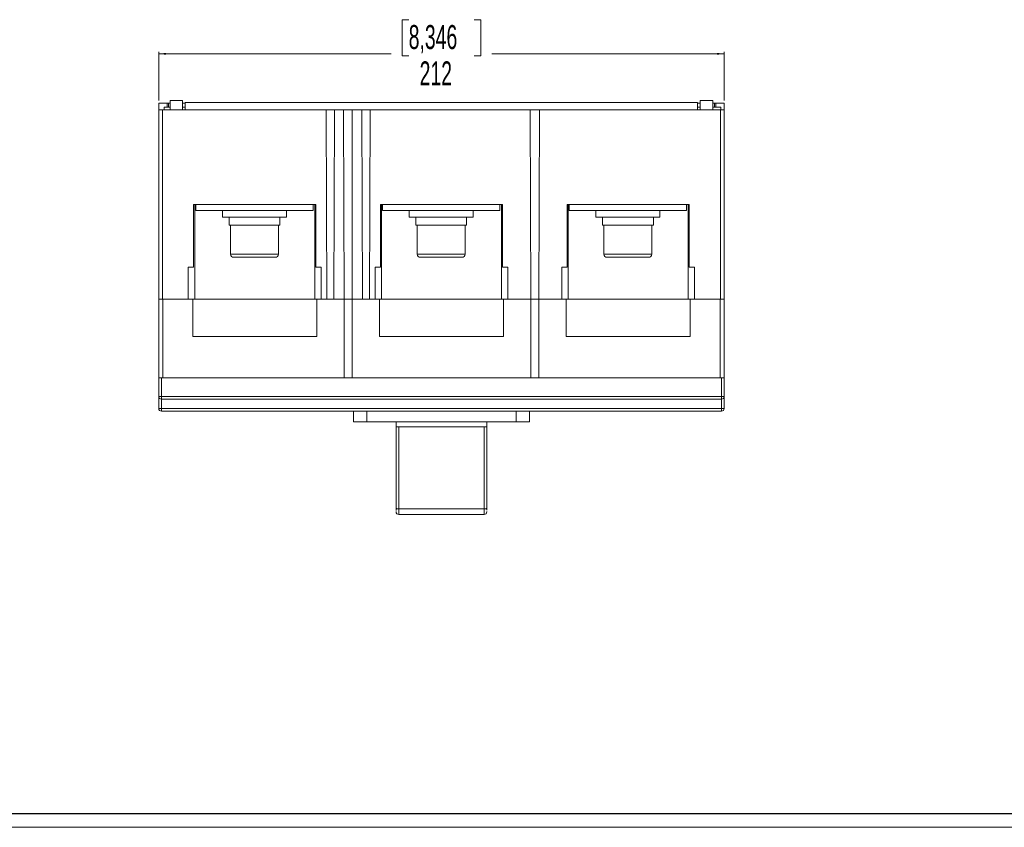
# Model space of a CAD drawing. Header units: millimetres. Extents: x 0 to 1189, y 0 to 841.
# Tile 2 of 9: x 369 to 738, y 0 to 303. Entities that reach past the tile are written whole.
import ezdxf

# ---------------------------------------------------------------- set-up
doc = ezdxf.new("R2010")
doc.units = ezdxf.units.MM
doc.layers.add('FORMATO', color=7, linetype='Continuous')
doc.styles.add('SLDTEXTSTYLE1', font='TXT', dxfattribs={"width": 0.605})
doc.dimstyles.new('SLDDIMSTYLE0', dxfattribs={"dimtxt": 8.732284, "dimasz": 2.7, "dimexe": 0, "dimexo": 0.0625, "dimgap": 2.183071, "dimtad": 0, "dimdec": 1, "dimrnd": 1e-09, "dimzin": 12, "dimdsep": 46, "dimtxsty": 'SLDTEXTSTYLE1', "dimsah": 1, "dimcen": 0.09, "dimadec": 0, "dimazin": 3, "dimtfac": 1, "dimtdec": 3, "dimtofl": 0, "dimtmove": 0, "dimatfit": 3, "dimfxl": 0, "dimfrac": 2, "dimtolj": 1, "dimtzin": 12, "dimarcsym": 0})

# ---------------------------------------------------------------- blocks, each defined once
blk = doc.blocks.new('_D_7')
at = {"color": 7, "linetype": 'Continuous', "lineweight": 0}
for p, q in [((514.96, 302.8), (512.5, 302.8)), ((512.5, 302.8), (512.5, 289.21)), ((539.55, 302.8), (542.01, 302.8)), ((542.01, 302.8), (542.01, 289.21)), ((421.25, 272.51), (421.25, 290.76)), ((421.25, 290.01), (508.4, 290.01)), ((512.5, 289.21), (514.96, 289.21)), ((542.01, 289.21), (539.55, 289.21)), ((633.25, 290.01), (546.11, 290.01)), ((633.25, 272.51), (633.25, 290.76))]:
    blk.add_line(p, q, dxfattribs=at)
for points in [[(421.25, 290.01), (423.95, 289.66), (423.95, 290.36)], [(633.25, 290.01), (630.55, 290.36), (630.55, 289.66)]]:
    blk.add_solid(points, dxfattribs=at)
at = {"color": 7, "linetype": 'Continuous', "lineweight": 0, "char_height": 8.996, "attachment_point": 1, "style": 'SLDTEXTSTYLE1'}
for s, insert in [('8,346', (514.96, 300.8)), ('212', (519.06, 287.17))]:
    blk.add_mtext(s, dxfattribs=dict(at, insert=insert))

msp = doc.modelspace()

# ---------------------------------------------------------------- linework, layer by layer
at = {"color": 7, "linetype": 'Continuous', "lineweight": 15}
for p, q in [((421.25, 271.51), (424.4, 271.51)), ((421.25, 269.01), (421.25, 271.51)), ((423.32, 269.01), (423.32, 270.01)), ((423.32, 270.01), (425.5, 270.01)), ((424.4, 270.01), (424.4, 271.51)), ((424.9, 271.51), (424.4, 271.51)), ((424.9, 270.01), (424.9, 271.51)), ((425.5, 271.51), (424.9, 271.51)), ((425.5, 269.01), (425.5, 272.51)), ((430.2, 272.51), (425.5, 272.51)), ((430.2, 272.51), (430.2, 269.01)), ((431.2, 271.51), (430.2, 271.51)), ((430.2, 270.01), (431.2, 270.01)), ((431.2, 271.71), (623.3, 271.71)), ((431.2, 271.71), (431.2, 269.01)), ((623.3, 269.01), (623.3, 271.71)), ((624.3, 271.51), (623.3, 271.51)), ((623.3, 270.01), (624.3, 270.01)), ((624.3, 269.01), (624.3, 272.51)), ((629, 272.51), (624.3, 272.51)), ((629, 272.51), (629, 269.01)), ((629.6, 271.51), (629, 271.51)), ((629, 270.01), (632.03, 270.01)), ((629.6, 270.01), (629.6, 271.51)), ((630.1, 271.51), (629.6, 271.51)), ((630.1, 271.51), (633.25, 271.51)), ((630.1, 271.51), (630.1, 270.01)), ((632.03, 269.01), (632.03, 270.01)), ((633.25, 271.51), (633.25, 269.01)), ((421.25, 198.01), (421.25, 269.01)), ((421.25, 269.01), (422.65, 269.01)), ((484, 269.01), (422.65, 269.01)), ((422.65, 269.01), (422.65, 198.01)), ((484, 269.01), (487.1, 269.01)), ((484.25, 198.01), (484, 269.01)), ((487.1, 269.01), (486.85, 198.01)), ((490.5, 269.01), (487.1, 269.01)), ((490.5, 269.01), (493.75, 269.01)), ((490.75, 198.01), (490.5, 269.01)), ((493.75, 269.01), (493.75, 198.01)), ((497.4, 269.01), (493.75, 269.01)), ((497.4, 269.01), (500.5, 269.01)), ((497.65, 198.01), (497.4, 269.01)), ((500.5, 269.01), (500.25, 198.01)), ((560.5, 269.01), (500.5, 269.01)), ((560.5, 269.01), (564, 269.01)), ((560.75, 198.01), (560.5, 269.01)), ((564, 269.01), (563.75, 198.01)), ((631.85, 269.01), (564, 269.01)), ((631.85, 198.01), (631.85, 269.01)), ((631.85, 269.01), (633.25, 269.01)), ((633.25, 269.01), (633.25, 198.01)), ((434.35, 233.51), (480.15, 233.51)), ((434.35, 210.01), (434.35, 233.51)), ((434.75, 233.51), (434.75, 198.01)), ((435.15, 233.51), (435.15, 231.31)), ((479.15, 233.51), (479.15, 231.31)), ((479.75, 233.51), (479.75, 198.01)), ((480.15, 233.51), (480.15, 210.01)), ((504.35, 233.51), (550.15, 233.51)), ((504.35, 210.01), (504.35, 233.51)), ((504.75, 233.51), (504.75, 198.01)), ((505.15, 233.51), (505.15, 231.31)), ((549.15, 233.51), (549.15, 231.31)), ((549.75, 233.51), (549.75, 198.01)), ((550.15, 233.51), (550.15, 210.01)), ((574.35, 233.51), (620.15, 233.51)), ((574.35, 210.01), (574.35, 233.51)), ((574.75, 233.51), (574.75, 198.01)), ((575.15, 233.51), (575.15, 231.31)), ((619.15, 233.51), (619.15, 231.31)), ((619.75, 233.51), (619.75, 198.01)), ((620.15, 233.51), (620.15, 210.01)), ((435.15, 231.31), (479.15, 231.31)), ((445.15, 231.31), (445.15, 228.81)), ((469.15, 228.81), (469.15, 231.31)), ((505.15, 231.31), (549.15, 231.31)), ((515.15, 231.31), (515.15, 228.81)), ((539.15, 228.81), (539.15, 231.31)), ((575.15, 231.31), (619.15, 231.31)), ((585.15, 231.31), (585.15, 228.81)), ((609.15, 228.81), (609.15, 231.31)), ((466.71, 228.81), (445.15, 228.81)), ((447.6, 228.81), (447.6, 225.71)), ((466.7, 225.71), (447.6, 225.71)), ((448.15, 225.71), (448.15, 214.91)), ((466.15, 214.91), (466.15, 225.71)), ((466.7, 225.71), (466.7, 228.81)), ((469.15, 228.81), (466.71, 228.81)), ((536.71, 228.81), (515.15, 228.81)), ((517.6, 228.81), (517.6, 225.71)), ((536.7, 225.71), (517.6, 225.71)), ((518.15, 225.71), (518.15, 214.91)), ((536.15, 214.91), (536.15, 225.71)), ((536.7, 225.71), (536.7, 228.81)), ((539.15, 228.81), (536.71, 228.81)), ((606.71, 228.81), (585.15, 228.81)), ((587.6, 228.81), (587.6, 225.71)), ((606.7, 225.71), (587.6, 225.71)), ((588.15, 225.71), (588.15, 214.91)), ((606.15, 214.91), (606.15, 225.71)), ((606.7, 225.71), (606.7, 228.81)), ((609.15, 228.81), (606.71, 228.81)), ((449.35, 213.71), (457.15, 213.71)), ((457.15, 213.71), (464.95, 213.71)), ((519.35, 213.71), (527.15, 213.71)), ((527.15, 213.71), (534.95, 213.71)), ((589.35, 213.71), (597.15, 213.71)), ((597.15, 213.71), (604.95, 213.71)), ((432.35, 210.01), (434.35, 210.01)), ((432.35, 198.01), (432.35, 210.01)), ((480.15, 210.01), (482.15, 210.01)), ((482.15, 210.01), (482.15, 198.01)), ((502.35, 210.01), (504.35, 210.01)), ((502.35, 198.01), (502.35, 210.01)), ((550.15, 210.01), (552.15, 210.01)), ((552.15, 210.01), (552.15, 198.01)), ((572.35, 210.01), (574.35, 210.01)), ((572.35, 198.01), (572.35, 210.01)), ((620.15, 210.01), (622.15, 210.01)), ((622.15, 210.01), (622.15, 198.01)), ((421.25, 168.51), (421.25, 198.01)), ((422.65, 198.01), (421.25, 198.01)), ((432.35, 198.01), (422.65, 198.01)), ((422.75, 198.01), (422.75, 168.51)), ((434, 198.01), (432.35, 198.01)), ((434, 184.01), (434, 198.01)), ((434.75, 198.01), (434, 198.01)), ((479.75, 198.01), (434.75, 198.01)), ((480.5, 198.01), (479.75, 198.01)), ((482.15, 198.01), (480.5, 198.01)), ((480.5, 198.01), (480.5, 184.01)), ((484.25, 198.01), (482.15, 198.01)), ((486.85, 198.01), (484.25, 198.01)), ((490.75, 198.01), (486.85, 198.01)), ((490.75, 168.51), (490.75, 198.01)), ((493.75, 198.01), (490.75, 198.01)), ((493.75, 198.01), (493.75, 168.51)), ((497.65, 198.01), (493.75, 198.01)), ((500.25, 198.01), (497.65, 198.01)), ((502.35, 198.01), (500.25, 198.01)), ((504, 198.01), (502.35, 198.01)), ((504, 184.01), (504, 198.01)), ((504.75, 198.01), (504, 198.01)), ((549.75, 198.01), (504.75, 198.01)), ((550.5, 198.01), (549.75, 198.01)), ((552.15, 198.01), (550.5, 198.01)), ((550.5, 198.01), (550.5, 184.01)), ((560.75, 198.01), (552.15, 198.01)), ((560.75, 168.51), (560.75, 198.01)), ((563.75, 198.01), (560.75, 198.01)), ((563.75, 198.01), (563.75, 168.51)), ((572.35, 198.01), (563.75, 198.01)), ((574, 198.01), (572.35, 198.01)), ((574, 184.01), (574, 198.01)), ((574.75, 198.01), (574, 198.01)), ((619.75, 198.01), (574.75, 198.01)), ((620.5, 198.01), (619.75, 198.01)), ((622.15, 198.01), (620.5, 198.01)), ((620.5, 198.01), (620.5, 184.01)), ((631.85, 198.01), (622.15, 198.01)), ((631.75, 168.51), (631.75, 198.01)), ((633.25, 198.01), (631.85, 198.01)), ((633.25, 198.01), (633.25, 168.51)), ((480.5, 184.01), (434, 184.01)), ((550.5, 184.01), (504, 184.01)), ((620.5, 184.01), (574, 184.01)), ((421.25, 168.51), (422.75, 168.51)), ((421.25, 161.51), (421.25, 168.51)), ((422.25, 161.51), (422.25, 168.51)), ((422.75, 168.51), (490.75, 168.51)), ((493.75, 168.51), (490.75, 168.51)), ((493.75, 168.51), (560.75, 168.51)), ((563.75, 168.51), (560.75, 168.51)), ((563.75, 168.51), (631.75, 168.51)), ((631.75, 168.51), (633.25, 168.51)), ((632.25, 168.51), (632.25, 161.51)), ((633.25, 168.51), (633.25, 161.51)), ((421.25, 157.01), (421.25, 161.51)), ((421.25, 161.51), (422.25, 161.51)), ((632.25, 161.51), (422.25, 161.51)), ((422.25, 161.51), (422.25, 160.51)), ((422.25, 160.51), (632.25, 160.51)), ((422.25, 157.01), (422.25, 160.51)), ((423.2, 160.51), (630.62, 160.51)), ((632.25, 160.51), (632.25, 161.51)), ((632.25, 161.51), (633.25, 161.51)), ((632.25, 160.51), (632.25, 157.01)), ((633.25, 161.51), (633.25, 157.01)), ((421.25, 157.01), (422.25, 157.01)), ((632.25, 157.01), (422.25, 157.01)), ((422.25, 156.01), (422.25, 157.01)), ((422.25, 156.01), (632.25, 156.01)), ((422.25, 156.01), (632.25, 156.01)), ((494.25, 156.01), (494.25, 152.01)), ((499.25, 152.01), (499.25, 156.01)), ((555.25, 156.01), (555.25, 152.01)), ((560.25, 152.01), (560.25, 156.01)), ((632.25, 157.01), (633.25, 157.01)), ((494.25, 152.01), (499.25, 152.01)), ((555.25, 152.01), (499.25, 152.01)), ((510.25, 150.18), (510.25, 152.01)), ((544.25, 152.01), (544.25, 150.18)), ((555.25, 152.01), (560.25, 152.01)), ((510.25, 150.18), (544.25, 150.18)), ((510.25, 150.11), (510.25, 119.67)), ((544.25, 119.67), (544.25, 150.11)), ((510.25, 118.8), (510.25, 119.67)), ((510.25, 118.37), (510.25, 118.32)), ((511.25, 119.35), (543.25, 119.35)), ((544.25, 118.88), (544.25, 119.67)), ((544.25, 118.35), (544.25, 118.32)), ((511.25, 117.3), (543.25, 117.3))]:
    msp.add_line(p, q, dxfattribs=at)
at = {"color": 1, "linetype": 'Continuous', "lineweight": 15}
for p, q in [((448.15, 214.91), (466.15, 214.91)), ((518.15, 214.91), (536.15, 214.91)), ((588.15, 214.91), (606.15, 214.91)), ((511.25, 150.18), (511.25, 119.35)), ((543.25, 119.35), (543.25, 150.18)), ((511.25, 119.35), (511.25, 117.3))]:
    msp.add_line(p, q, dxfattribs=at)
at = {"color": 7, "linetype": 'Continuous', "lineweight": 15, "flags": 128}
for points in [[(632.25, 157.01), (632.25, 156.81), (632.25, 156.63), (632.25, 156.45), (632.25, 156.3), (632.25, 156.18), (632.25, 156.08), (632.25, 156.03), (632.25, 156.01)], [(511.25, 119.35), (511.06, 119.36), (510.87, 119.37), (510.7, 119.4), (510.55, 119.44), (510.42, 119.49), (510.33, 119.55), (510.27, 119.6), (510.25, 119.67)], [(544.25, 119.67), (544.23, 119.6), (544.18, 119.55), (544.08, 119.49), (543.96, 119.44), (543.81, 119.4), (543.64, 119.37), (543.45, 119.36), (543.25, 119.35)]]:
    msp.add_lwpolyline(points, dxfattribs=at)
at = {"color": 1, "linetype": 'Continuous', "lineweight": 15, "flags": 128}
msp.add_lwpolyline([(543.25, 117.3), (543.25, 117.31), (543.25, 117.42), (543.25, 117.63), (543.25, 117.95), (543.25, 118.35), (543.25, 118.82), (543.25, 119.35)], dxfattribs=at)
at = {"color": 7, "linetype": 'Continuous', "lineweight": 15}
for centre, radius, start, end in [((449.35, 214.91), 1.2, 180, 270), ((464.95, 214.91), 1.2, 270, 0), ((519.35, 214.91), 1.2, 180, 270), ((534.95, 214.91), 1.2, 270, 0), ((589.35, 214.91), 1.2, 180, 270), ((604.95, 214.91), 1.2, 270, 0), ((422.25, 161.51), 1, 180, 270), ((632.25, 161.51), 1, 270, 0), ((422.25, 157.01), 1, 180, 270), ((632.25, 157.01), 1, 270, 0), ((511.25, 118.3), 1, 180, 270), ((543.25, 118.3), 1, 270, 0)]:
    msp.add_arc(centre, radius, start, end, dxfattribs=at)
at = {"layer": 'FORMATO'}
msp.add_line((1181.52, 5), (22.52, 5), dxfattribs=at)
at = {"layer": 'FORMATO', "lineweight": 0}
msp.add_line((0, 0), (1189, 0), dxfattribs=at)

# ---------------------------------------------------------------- dimensions: what is measured, and where the dimension line sits
at = {"color": 7, "linetype": 'Continuous', "lineweight": 0}
dim = msp.add_linear_dim(base=(633.25, 290.01), p1=(421.25, 271.51), p2=(633.25, 271.51), dimstyle='SLDDIMSTYLE0', dxfattribs=at)
dim.commit()
dim.dimension.update_dxf_attribs({"geometry": '_D_7', "text_midpoint": (527.25, 290.01), "dimtype": 160})

doc.saveas('drawing.dxf')
